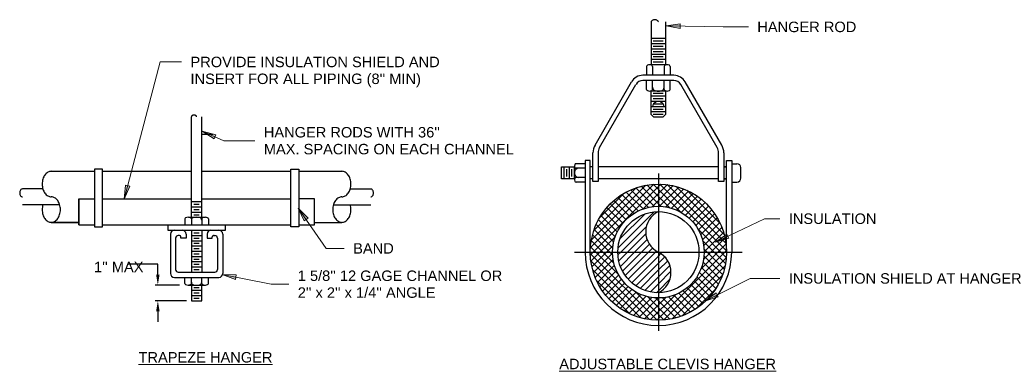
# Model space of a CAD drawing. Header units: inches. Extents: x 107 to 2825, y 74 to 2055.
# Tile 2 of 5: x 298 to 1146, y 1753 to 2055. Entities that reach past the tile are written whole.
import ezdxf

# ---------------------------------------------------------------- set-up
doc = ezdxf.new("R2010")
doc.units = ezdxf.units.IN
doc.header["$MEASUREMENT"] = 0
for name, color, linetype, lineweight in [('A-DETL-GENF', 92, 'Continuous', 9), ('A-DETL-MEDM', 33, 'Continuous', 30), ('G-ANNO-TEXT', 231, 'Continuous', 9)]:
    doc.layers.add(name, color=color, linetype=linetype, lineweight=lineweight)
doc.styles.add('Arial', font='arial.ttf', dxfattribs={"height": 0.125})

msp = doc.modelspace()

# ---------------------------------------------------------------- hatches: boundary and pattern name
at = {"layer": 'A-DETL-GENF'}
for points in [[(417.33, 1826.76), (418.83, 1835.77), (415.83, 1835.77)], [(415.83, 1804.23), (418.83, 1804.23), (417.33, 1813.24)]]:
    msp.add_hatch(color=7, dxfattribs=at).paths.add_polyline_path(points)
at = {"layer": 'G-ANNO-TEXT'}
for points in [[(854.77, 2049.74), (866.73, 2047.49), (866.8, 2051.51)], [(455.52, 1959.13), (465.68, 1952.42), (467.3, 1956.09)], [(388.32, 1900.69), (393.31, 1911.79), (389.43, 1912.81)], [(538.09, 1892.85), (543.32, 1881.86), (546.61, 1884.16)], [(897.08, 1863.62), (908.77, 1866.98), (907.04, 1870.6)], [(472.63, 1835.72), (484.03, 1831.47), (484.79, 1835.41)], [(887.95, 1812.94), (899.58, 1816.52), (897.78, 1820.11)]]:
    msp.add_hatch(color=7, dxfattribs=at).paths.add_polyline_path(points)

# ---------------------------------------------------------------- linework, layer by layer
at = {"layer": 'A-DETL-MEDM'}
for p, q in [((841.83, 2053.11), (841.83, 2015.94)), ((854.22, 2053.11), (854.22, 2015.94)), ((854.22, 2038.68), (841.83, 2038.68)), ((854.22, 2034.18), (841.83, 2034.18)), ((852.27, 2036.43), (843.46, 2036.43)), ((854.22, 2029.67), (841.83, 2029.67)), ((854.22, 2025.17), (841.83, 2025.17)), ((852.27, 2031.93), (843.46, 2031.93)), ((852.27, 2027.42), (843.46, 2027.42)), ((854.22, 2020.66), (841.83, 2020.66)), ((852.27, 2022.92), (843.46, 2022.92)), ((852.27, 2018.41), (843.46, 2018.41)), ((837.89, 2014.74), (837.89, 2007.15)), ((854.22, 2016.16), (841.83, 2016.16)), ((842.96, 2014.74), (842.96, 2007.15)), ((853.09, 2014.74), (853.09, 2007.15)), ((858.16, 2014.74), (858.16, 2007.15)), ((793.51, 1947.2), (824.87, 2001.51)), ((861.43, 2007.15), (834.63, 2007.15)), ((861.43, 2002.64), (834.63, 2002.64)), ((837.89, 1995.04), (837.89, 2002.64)), ((842.96, 1995.04), (842.96, 2002.64)), ((853.09, 1995.04), (853.09, 2002.64)), ((858.16, 1995.04), (858.16, 2002.64)), ((902.53, 1947.21), (871.18, 2001.51)), ((797.42, 1944.95), (828.77, 1999.26)), ((841.83, 1973.35), (841.83, 1993.84)), ((854.22, 1993.63), (841.83, 1993.63)), ((852.27, 1991.38), (843.46, 1991.38)), ((854.22, 1993.84), (854.22, 1973.35)), ((898.63, 1944.95), (867.28, 1999.26)), ((854.22, 1989.12), (841.83, 1989.12)), ((854.22, 1984.62), (841.83, 1984.62)), ((852.27, 1986.87), (843.46, 1986.87)), ((854.22, 1980.11), (841.83, 1980.11)), ((854.22, 1975.61), (841.83, 1975.61)), ((852.27, 1982.37), (843.46, 1982.37)), ((852.27, 1977.86), (843.46, 1977.86)), ((446.16, 1885.02), (446.16, 1971.49)), ((455.17, 1885.02), (455.17, 1971.49)), ((844.08, 1971.1), (841.83, 1973.35)), ((852.27, 1973.35), (843.46, 1973.35)), ((851.97, 1971.1), (844.08, 1971.1)), ((854.22, 1973.35), (851.97, 1971.1)), ((455.17, 1956.54), (464.77, 1956.54)), ((791.71, 1915.91), (791.71, 1940.44)), ((796.21, 1940.44), (796.21, 1915.91)), ((899.84, 1915.91), (899.84, 1940.45)), ((904.34, 1940.45), (904.34, 1915.91)), ((789.45, 1933.93), (784.95, 1933.93)), ((784.95, 1933.93), (784.95, 1855.09)), ((789.45, 1855.09), (789.45, 1933.93)), ((906.6, 1855.09), (906.6, 1933.93)), ((906.6, 1933.93), (911.1, 1933.93)), ((911.1, 1933.93), (911.1, 1855.09)), ((325.63, 1924.6), (362.81, 1924.6)), ((369.57, 1926.29), (362.81, 1926.29)), ((362.81, 1926.29), (362.81, 1876.73)), ((369.57, 1876.73), (369.57, 1926.29)), ((369.57, 1924.6), (446.16, 1924.6)), ((455.17, 1924.6), (531.76, 1924.6)), ((531.76, 1876.73), (531.76, 1926.29)), ((531.76, 1926.29), (538.52, 1926.29)), ((538.52, 1926.29), (538.52, 1876.73)), ((538.52, 1924.6), (575.7, 1924.6)), ((764.67, 1918.16), (764.67, 1928.3)), ((764.67, 1928.3), (776.03, 1928.3)), ((766.93, 1918.16), (766.93, 1928.3)), ((769.18, 1920.01), (769.18, 1926.5)), ((771.43, 1918.16), (771.43, 1928.3)), ((773.69, 1920.01), (773.69, 1926.5)), ((775.94, 1918.16), (775.94, 1928.3)), ((784.95, 1931.12), (777.18, 1931.12)), ((784.95, 1927.17), (777.19, 1927.17)), ((791.71, 1928.3), (789.45, 1928.3)), ((899.84, 1928.3), (796.21, 1928.3)), ((904.34, 1928.3), (906.6, 1928.3)), ((906.6, 1928.3), (904.34, 1928.3)), ((911.1, 1931.12), (915.61, 1931.12)), ((918.99, 1918.73), (918.99, 1927.74)), ((776.03, 1918.16), (764.67, 1918.16)), ((784.95, 1919.29), (777.18, 1919.29)), ((784.95, 1915.35), (777.19, 1915.35)), ((791.71, 1918.16), (789.45, 1918.16)), ((796.21, 1915.91), (791.71, 1915.91)), ((899.84, 1918.16), (796.21, 1918.16)), ((848.03, 1922.67), (848.03, 1787.5)), ((904.34, 1915.91), (899.84, 1915.91)), ((904.34, 1918.16), (906.6, 1918.16)), ((906.6, 1918.16), (904.34, 1918.16)), ((911.1, 1915.35), (915.61, 1915.35)), ((318.4, 1909.39), (300.86, 1909.39)), ((582.93, 1909.39), (600.47, 1909.39)), ((789.5, 1852.86), (850.25, 1913.61)), ((789.58, 1858.92), (844.19, 1913.53)), ((790.43, 1865.74), (837.37, 1912.68)), ((792.53, 1873.81), (829.3, 1910.58)), ((834.83, 1892.24), (820.36, 1906.71)), ((839.47, 1893.57), (824.37, 1908.67)), ((844.65, 1894.36), (828.65, 1910.36)), ((850.56, 1894.43), (833.23, 1911.76)), ((834.85, 1892.24), (855.75, 1913.14)), ((857.64, 1893.32), (838.14, 1912.82)), ((842.74, 1894.15), (860.82, 1912.24)), ((867.67, 1889.27), (843.46, 1913.48)), ((849.05, 1894.5), (865.54, 1910.98)), ((906.58, 1856.32), (849.26, 1913.64)), ((854.5, 1893.97), (869.93, 1909.4)), ((906.09, 1862.79), (855.73, 1913.15)), ((859.35, 1892.85), (874.06, 1907.55)), ((904.6, 1870.26), (863.2, 1911.66)), ((901.21, 1879.62), (872.56, 1908.27)), ((349.29, 1900.95), (349.29, 1878.42)), ((349.29, 1878.42), (349.29, 1900.95)), ((349.29, 1900.95), (362.81, 1900.95)), ((362.81, 1901.51), (362.81, 1877.29)), ((369.57, 1900.95), (446.16, 1900.95)), ((446.16, 1898.54), (455.17, 1898.54)), ((455.17, 1900.95), (531.76, 1900.95)), ((538.52, 1901.51), (538.52, 1877.29)), ((552.04, 1900.95), (538.52, 1900.95)), ((552.04, 1878.42), (552.04, 1900.95)), ((797.56, 1884.82), (818.29, 1905.55)), ((823.33, 1885.82), (809.74, 1899.41)), ((826.81, 1888.31), (813.05, 1902.07)), ((830.63, 1890.46), (816.59, 1904.51)), ((863.72, 1891.25), (877.93, 1905.45)), ((867.7, 1889.25), (881.56, 1903.11)), ((871.32, 1886.89), (884.96, 1900.54)), ((332.88, 1895.88), (300.86, 1895.88)), ((446.16, 1894.03), (455.17, 1894.03)), ((446.16, 1889.53), (455.17, 1889.53)), ((448.41, 1896.29), (452.92, 1896.29)), ((448.41, 1891.78), (452.92, 1891.78)), ((568.45, 1895.88), (600.47, 1895.88)), ((814.85, 1876.38), (801.1, 1890.13)), ((817.35, 1879.85), (803.76, 1893.44)), ((820.18, 1882.99), (806.64, 1896.53)), ((813.3, 1858.74), (844.37, 1889.81)), ((874.6, 1884.2), (888.15, 1897.75)), ((877.56, 1881.19), (891.12, 1894.75)), ((880.2, 1877.86), (893.88, 1891.53)), ((440.53, 1883.61), (440.53, 1878.42)), ((443.63, 1885.02), (458.27, 1885.02)), ((446.16, 1883.61), (446.16, 1878.42)), ((448.41, 1887.28), (452.92, 1887.28)), ((455.17, 1883.61), (455.17, 1878.42)), ((460.8, 1883.61), (460.8, 1878.42)), ((810.91, 1868.37), (796.44, 1882.83)), ((812.69, 1872.56), (798.65, 1886.6)), ((815, 1866.41), (836.7, 1888.11)), ((882.51, 1874.19), (896.41, 1888.09)), ((884.45, 1870.16), (898.72, 1884.43)), ((349.29, 1880.67), (325.64, 1880.67)), ((325.64, 1880.67), (349.29, 1880.67)), ((349.29, 1878.42), (362.81, 1878.42)), ((362.81, 1876.73), (369.57, 1876.73)), ((369.57, 1878.42), (531.76, 1878.42)), ((425.88, 1878.42), (425.88, 1873.91)), ((425.88, 1873.91), (475.45, 1873.91)), ((446.16, 1873.91), (446.16, 1837.87)), ((455.17, 1873.91), (455.17, 1837.87)), ((475.45, 1873.91), (475.45, 1878.42)), ((538.52, 1876.73), (531.76, 1876.73)), ((538.52, 1878.42), (552.04, 1878.42)), ((552.04, 1880.67), (575.69, 1880.67)), ((808.76, 1858.58), (792.78, 1874.55)), ((809.56, 1863.74), (794.48, 1878.83)), ((815.62, 1855.09), (837.74, 1877.21)), ((906.42, 1850.52), (882.21, 1874.73)), ((885.99, 1865.72), (900.79, 1880.52)), ((887.03, 1860.79), (902.6, 1876.36)), ((428.14, 1870.53), (428.14, 1836.74)), ((432.64, 1867.16), (432.64, 1840.12)), ((436.03, 1869.41), (434.89, 1869.41)), ((437.15, 1867.16), (437.15, 1868.28)), ((441.65, 1867.16), (437.15, 1867.16)), ((441.65, 1870.53), (441.65, 1867.16)), ((446.16, 1869.41), (455.17, 1869.41)), ((446.16, 1864.9), (455.17, 1864.9)), ((448.41, 1871.66), (452.92, 1871.66)), ((448.41, 1867.16), (452.92, 1867.16)), ((459.68, 1870.53), (459.68, 1867.16)), ((459.68, 1867.16), (464.18, 1867.16)), ((464.18, 1867.16), (464.18, 1868.28)), ((465.31, 1869.41), (466.44, 1869.41)), ((468.69, 1867.15), (468.69, 1840.12)), ((473.19, 1870.53), (473.19, 1836.74)), ((789.97, 1847.36), (810.87, 1868.26)), ((809.75, 1845.63), (790.31, 1865.07)), ((808.68, 1852.68), (791.38, 1869.98)), ((821.59, 1855.09), (837.26, 1870.75)), ((827.56, 1855.09), (838.35, 1865.88)), ((905.76, 1845.2), (886.26, 1864.7)), ((886.94, 1848.75), (905.34, 1867.15)), ((887.45, 1855.24), (904.13, 1871.92)), ((446.16, 1860.4), (455.17, 1860.4)), ((446.16, 1855.89), (455.17, 1855.89)), ((448.41, 1862.65), (452.92, 1862.65)), ((448.41, 1858.14), (452.92, 1858.14)), ((813.68, 1835.73), (789.64, 1859.77)), ((790.87, 1842.29), (808.96, 1860.38)), ((833.54, 1855.09), (840.35, 1861.9)), ((839.51, 1855.09), (843.04, 1858.62)), ((845.48, 1855.09), (846.39, 1855.99)), ((846.66, 1796.53), (906.58, 1856.45)), ((884.65, 1840.49), (906.18, 1862.03)), ((904.7, 1840.29), (887.37, 1857.62)), ((446.16, 1851.39), (455.17, 1851.39)), ((448.41, 1853.64), (452.92, 1853.64)), ((448.41, 1849.13), (452.92, 1849.13)), ((775.94, 1855.09), (920.11, 1855.09)), ((846.91, 1796.52), (789.46, 1853.97)), ((840.46, 1797.01), (789.94, 1847.52)), ((792.13, 1837.58), (808.62, 1854.06)), ((793.71, 1833.18), (809.14, 1848.61)), ((813.19, 1852.66), (815.62, 1855.09)), ((813.95, 1847.45), (821.59, 1855.09)), ((815.32, 1842.85), (827.56, 1855.09)), ((817.18, 1838.73), (833.54, 1855.09)), ((819.45, 1835.02), (839.51, 1855.09)), ((822.1, 1831.7), (845.48, 1855.09)), ((825.11, 1828.74), (848.03, 1851.65)), ((848.03, 1851.65), (850.2, 1853.83)), ((848.03, 1845.68), (853.45, 1851.11)), ((848.03, 1839.71), (856.05, 1847.73)), ((852.82, 1796.71), (906.4, 1850.29)), ((903.3, 1835.71), (887.3, 1851.71)), ((417.33, 1844.78), (391.52, 1844.78)), ((417.33, 1835.77), (417.33, 1844.78)), ((446.16, 1846.88), (455.17, 1846.88)), ((446.16, 1842.37), (455.17, 1842.37)), ((448.41, 1844.63), (452.92, 1844.63)), ((448.41, 1840.12), (452.92, 1840.12)), ((833.02, 1798.47), (791.41, 1840.08)), ((795.56, 1829.05), (810.26, 1843.76)), ((797.66, 1825.18), (811.86, 1839.39)), ((828.49, 1826.14), (848.03, 1845.68)), ((832.25, 1823.93), (848.03, 1839.71)), ((848.03, 1833.73), (857.93, 1843.63)), ((848.03, 1827.76), (858.85, 1838.59)), ((859.79, 1797.71), (905.4, 1843.32)), ((899.65, 1827.42), (885.18, 1841.89)), ((901.61, 1831.43), (886.51, 1846.53)), ((431.52, 1833.36), (469.81, 1833.36)), ((434.9, 1837.87), (466.43, 1837.87)), ((440.53, 1828.17), (440.53, 1833.36)), ((446.16, 1828.17), (446.16, 1833.36)), ((455.17, 1828.17), (455.17, 1833.36)), ((460.8, 1828.17), (460.8, 1833.36)), ((823.73, 1801.79), (794.73, 1830.79)), ((800, 1821.55), (813.86, 1835.41)), ((802.57, 1818.15), (816.22, 1831.79)), ((836.44, 1822.15), (848.03, 1833.73)), ((848.03, 1821.79), (857.96, 1831.72)), ((868.12, 1800.07), (903.04, 1834.99)), ((892.35, 1816.8), (878.76, 1830.39)), ((895.01, 1820.11), (881.25, 1833.87)), ((897.45, 1823.65), (883.4, 1837.69)), ((435.9, 1826.76), (414.91, 1826.76)), ((443.63, 1826.76), (458.27, 1826.76)), ((446.16, 1826.76), (446.16, 1813.24)), ((446.16, 1822.25), (455.17, 1822.25)), ((448.41, 1824.51), (452.92, 1824.51)), ((455.17, 1813.24), (455.17, 1826.76)), ((805.36, 1814.96), (818.91, 1828.51)), ((808.36, 1811.99), (821.92, 1825.55)), ((811.58, 1809.24), (825.25, 1822.91)), ((841.12, 1820.86), (848.03, 1827.76)), ((846.44, 1820.2), (848.03, 1821.79)), ((883.07, 1808.16), (869.32, 1821.91)), ((886.38, 1810.82), (872.79, 1824.41)), ((889.47, 1813.7), (875.93, 1827.24)), ((880.11, 1806.08), (897.03, 1823)), ((442.07, 1813.24), (414.91, 1813.24)), ((446.16, 1817.75), (455.17, 1817.75)), ((446.16, 1813.24), (455.17, 1813.24)), ((448.41, 1820), (452.92, 1820)), ((448.41, 1815.5), (452.92, 1815.5)), ((815.02, 1806.7), (828.92, 1820.6)), ((818.68, 1804.39), (832.95, 1818.66)), ((822.59, 1802.33), (837.39, 1817.12)), ((826.75, 1800.51), (842.32, 1816.08)), ((852.71, 1796.7), (828.67, 1820.74)), ((831.2, 1798.98), (847.87, 1815.66)), ((835.96, 1797.77), (854.36, 1816.17)), ((858.01, 1797.37), (838.57, 1816.81)), ((841.09, 1796.93), (862.62, 1818.47)), ((862.92, 1798.44), (845.62, 1815.74)), ((867.49, 1799.84), (851.52, 1815.82)), ((871.77, 1801.54), (856.68, 1816.62)), ((875.77, 1803.5), (861.31, 1817.97)), ((879.54, 1805.71), (865.5, 1819.75)), ((417.33, 1804.23), (417.33, 1795.22))]:
    msp.add_line(p, q, dxfattribs=at)
for radius in [58.57, 39.42, 34.92]:
    msp.add_circle((848.03, 1855.09), radius, dxfattribs=at)
for centre, radius, start, end in [((843, 2053.11), 1.17, 145.57353, 179.88768), ((843.92, 2052.48), 2.28, 121.14644, 145.57353), ((844.53, 2051.47), 3.46, 104.05391, 121.14644), ((844.93, 2049.88), 5.11, 90, 104.05391), ((844.93, 2049.88), 5.11, 75.94609, 90), ((845.33, 2051.47), 3.46, 58.85356, 75.94609), ((845.94, 2052.48), 2.28, 34.42647, 58.85356), ((846.86, 2053.11), 1.17, 0, 34.42647), ((839.01, 2014.74), 1.13, 113.03853, 180.11436), ((840.42, 2011.43), 4.72, 66.96147, 113.03853), ((841.83, 2014.74), 1.13, 0, 66.96147), ((848.03, 1990.47), 25.68, 85.65551, 94.34449), ((854.22, 2014.74), 1.13, 113.03853, 180.11436), ((855.63, 2011.43), 4.72, 66.96147, 113.03853), ((857.04, 2014.74), 1.13, 0, 66.96147), ((834.63, 1995.88), 11.26, 89.96371, 150.04772), ((834.63, 1995.88), 6.76, 89.95316, 150), ((861.42, 1995.88), 11.26, 29.99657, 89.96371), ((861.42, 1995.88), 6.76, 29.95063, 89.95316), ((839.01, 1995.04), 1.13, 180.11436, 246.96147), ((840.42, 1998.35), 4.72, 246.96147, 293.03853), ((841.83, 1995.04), 1.13, 293.03853, 0), ((846.34, 1997.07), 3.38, 180.06602, 265.65551), ((848.03, 2019.31), 25.68, 265.65551, 274.34449), ((849.72, 1997.07), 3.38, 274.34449, 0), ((854.22, 1995.04), 1.13, 180.11436, 246.96147), ((855.63, 1998.35), 4.72, 246.96147, 293.03853), ((857.04, 1995.04), 1.13, 293.03853, 0), ((846.34, 1980.36), 3.38, 94.34449, 180), ((849.72, 1980.36), 3.38, 0, 85.65551), ((447.01, 1971.49), 0.85, 145.57353, 180), ((447.68, 1971.03), 1.66, 121.14644, 145.57353), ((448.12, 1970.3), 2.52, 104.05391, 121.14644), ((448.41, 1969.14), 3.72, 90, 104.05391), ((448.41, 1969.14), 3.72, 75.94609, 90), ((448.7, 1970.3), 2.52, 58.85356, 75.94609), ((449.15, 1971.03), 1.66, 34.42647, 58.85356), ((449.82, 1971.49), 0.85, 0, 34.42647), ((805.22, 1940.45), 13.52, 150.03824, 180.03301), ((805.22, 1940.45), 9.01, 150, 180.04043), ((890.83, 1940.45), 9.01, 0, 29.9657), ((890.83, 1940.45), 13.52, 0, 30), ((327.12, 1916.38), 8.62, 120.14159, 144.49738), ((325.64, 1918.92), 5.68, 90.07912, 120.14159), ((575.69, 1918.92), 5.68, 59.85841, 89.92088), ((574.21, 1916.38), 8.62, 35.50262, 59.85841), ((780.03, 1929.14), 4.1, 163.47908, 196.52092), ((779.32, 1923.79), 3.38, 90.06625, 178.74826), ((805.1, 1923.23), 29.16, 178.74826, 181.25174), ((777.19, 1929.99), 1.13, 90.11475, 163.47908), ((777.19, 1928.3), 1.13, 196.52092, 270), ((915.61, 1927.74), 3.38, 0, 89.93375), ((333.15, 1913.62), 15.34, 163.53842, 180), ((329.46, 1914.71), 11.49, 144.49738, 163.53842), ((571.87, 1914.71), 11.49, 16.46158, 35.50262), ((568.18, 1913.62), 15.34, 0, 16.46158), ((779.32, 1922.67), 3.38, 181.25174, 270), ((780.03, 1917.32), 4.1, 163.47908, 196.52092), ((777.19, 1918.16), 1.13, 90.11475, 163.47908), ((777.19, 1916.47), 1.13, 196.52092, 270), ((915.61, 1918.73), 3.38, 270, 0), ((303.19, 1906.01), 4.74, 163.58735, 180), ((302.04, 1906.35), 3.54, 144.58258, 163.58735), ((301.32, 1906.87), 2.65, 120.21994, 144.58258), ((300.86, 1907.66), 1.74, 89.85693, 120.21994), ((333.15, 1913.62), 15.34, 180, 196.46158), ((329.46, 1912.53), 11.49, 196.46158, 215.50262), ((571.87, 1912.53), 11.49, 324.49738, 343.53842), ((568.18, 1913.62), 15.34, 343.53842, 360), ((600.47, 1907.66), 1.74, 59.78006, 90.14307), ((600.01, 1906.87), 2.65, 35.41742, 59.78006), ((599.29, 1906.35), 3.54, 16.41265, 35.41742), ((598.14, 1906.01), 4.74, 0, 16.41265), ((303.19, 1906.01), 4.74, 180, 196.41265), ((302.04, 1905.68), 3.54, 196.41265, 215.41742), ((301.32, 1905.16), 2.65, 215.41742, 239.78006), ((300.86, 1904.37), 1.74, 239.78006, 270), ((327.12, 1910.86), 8.62, 215.50262, 239.85841), ((325.64, 1908.31), 5.68, 239.85841, 270), ((325.64, 1896.96), 5.68, 59.85841, 90), ((324.16, 1894.41), 8.62, 35.50262, 59.85841), ((321.82, 1892.74), 11.49, 16.46158, 35.50262), ((579.51, 1892.74), 11.49, 144.49738, 163.53842), ((577.17, 1894.41), 8.62, 120.14159, 144.49738), ((575.69, 1896.96), 5.68, 90, 120.14159), ((575.69, 1908.31), 5.68, 270, 300.14159), ((574.21, 1910.86), 8.62, 300.14159, 324.49738), ((600.47, 1904.37), 1.74, 270, 300.21994), ((600.01, 1905.16), 2.65, 300.21994, 324.58258), ((599.29, 1905.68), 3.54, 324.58258, 343.58735), ((598.14, 1906.01), 4.74, 343.58735, 360), ((333.15, 1891.65), 15.34, 164.01965, 180), ((333.15, 1891.65), 15.34, 180, 196.46158), ((318.13, 1891.65), 15.34, 0, 16.46158), ((318.13, 1891.65), 15.34, 343.53842, 360), ((583.2, 1891.65), 15.34, 163.53842, 180), ((583.2, 1891.65), 15.34, 180, 196.46158), ((568.18, 1891.65), 15.34, 343.53842, 360), ((568.18, 1891.65), 15.34, 360, 15.98035), ((856.65, 1872.54), 19.47, 116.2814, 243.71862), ((329.46, 1890.56), 11.49, 196.46158, 215.50262), ((327.12, 1888.9), 8.62, 215.50262, 239.85841), ((325.64, 1886.35), 5.68, 239.85841, 270), ((325.64, 1886.35), 5.68, 270, 300.14159), ((324.16, 1888.9), 8.62, 300.14159, 324.49738), ((321.82, 1890.56), 11.49, 324.49738, 343.53842), ((441.65, 1883.61), 1.13, 113.03397, 180), ((443.34, 1878.81), 6.21, 69.94446, 110.05554), ((445.03, 1883.61), 1.13, 359.85103, 66.96603), ((448.41, 1882.62), 2.25, 97.48072, 180), ((450.66, 1865.47), 19.56, 82.51928, 97.48072), ((452.92, 1882.62), 2.25, 0, 82.51928), ((456.3, 1883.61), 1.13, 113.03397, 180), ((457.99, 1878.81), 6.21, 69.94446, 110.05554), ((459.68, 1883.61), 1.13, 359.85103, 66.96603), ((579.51, 1890.56), 11.49, 196.46158, 215.50262), ((577.17, 1888.9), 8.62, 215.50262, 239.85841), ((575.69, 1886.35), 5.68, 239.85841, 270), ((575.69, 1886.35), 5.68, 270, 300.14159), ((574.21, 1888.9), 8.62, 300.14159, 324.49738), ((571.87, 1890.56), 11.49, 324.49738, 343.53842), ((431.52, 1870.53), 3.38, 90, 180), ((438.27, 1870.53), 3.38, 359.91399, 89.89746), ((463.06, 1870.53), 3.38, 90, 180), ((469.81, 1870.53), 3.38, 359.91399, 89.89746), ((434.9, 1867.16), 2.25, 90.12558, 180), ((436.02, 1868.28), 1.13, 0.14897, 89.8224), ((465.31, 1868.28), 1.13, 89.8224, 180), ((466.43, 1867.16), 2.25, 359.89466, 89.87442), ((848.03, 1855.09), 63.08, 180, 360), ((839.4, 1837.63), 19.47, 296.2814, 63.71859), ((434.9, 1840.12), 2.25, 180, 270), ((466.43, 1840.12), 2.25, 270, 359.89466), ((431.52, 1836.74), 3.38, 180, 270), ((469.81, 1836.74), 3.38, 270, 359.91399), ((441.65, 1828.17), 1.13, 180, 246.96603), ((443.34, 1832.97), 6.21, 249.94446, 290.05554), ((445.03, 1828.17), 1.13, 293.03397, 0.14897), ((448.41, 1829.16), 2.25, 180, 262.51928), ((450.66, 1846.31), 19.56, 262.51928, 277.48072), ((452.92, 1829.16), 2.25, 277.48072, 0), ((456.3, 1828.17), 1.13, 180, 246.96603), ((457.99, 1832.97), 6.21, 249.94446, 290.05554), ((459.68, 1828.17), 1.13, 293.03397, 0.14897)]:
    msp.add_arc(centre, radius, start, end, dxfattribs=at)
at = {"layer": 'G-ANNO-TEXT', "color": 7}
for p, q in [((866.8, 2051.51), (854.77, 2049.74)), ((866.73, 2047.49), (866.8, 2051.51)), ((854.77, 2049.74), (866.73, 2047.49)), ((854.77, 2049.74), (903.65, 2048.79)), ((903.65, 2048.79), (925.45, 2048.79)), ((388.32, 1900.69), (419.34, 2018.65)), ((419.34, 2018.65), (437.72, 2018.65)), ((455.52, 1959.13), (465.68, 1952.42)), ((467.3, 1956.09), (455.52, 1959.13)), ((455.52, 1959.13), (474.03, 1950.91)), ((465.68, 1952.42), (467.3, 1956.09)), ((474.03, 1950.91), (500.84, 1950.91)), ((389.43, 1912.81), (388.32, 1900.69)), ((388.32, 1900.69), (393.31, 1911.79)), ((393.31, 1911.79), (389.43, 1912.81)), ((538.09, 1892.85), (543.32, 1881.86)), ((546.61, 1884.16), (538.09, 1892.85)), ((538.09, 1892.85), (562.26, 1858.28)), ((543.32, 1881.86), (546.61, 1884.16)), ((897.08, 1863.62), (939.38, 1883.82)), ((939.38, 1883.82), (952.59, 1883.82)), ((907.04, 1870.6), (897.08, 1863.62)), ((897.08, 1863.62), (908.77, 1866.98)), ((908.77, 1866.98), (907.04, 1870.6)), ((562.26, 1858.28), (577.75, 1858.28)), ((472.63, 1835.72), (484.03, 1831.47)), ((484.79, 1835.41), (472.63, 1835.72)), ((472.63, 1835.72), (514.93, 1827.51)), ((484.03, 1831.47), (484.79, 1835.41)), ((887.95, 1812.94), (926.92, 1832.46)), ((926.92, 1832.46), (952.59, 1832.46)), ((514.93, 1827.51), (530.04, 1827.51)), ((897.78, 1820.11), (887.95, 1812.94)), ((887.95, 1812.94), (899.58, 1816.52)), ((899.58, 1816.52), (897.78, 1820.11))]:
    msp.add_line(p, q, dxfattribs=at)

# ---------------------------------------------------------------- texts
at = {"layer": 'G-ANNO-TEXT', "color": 7, "char_height": 9, "attachment_point": 1, "style": 'Arial'}
for s, insert, width in [('HANGER ROD', (933.13, 2053.29), 105.141), ('PROVIDE INSULATION SHIELD AND', (445.4, 2023.15), 262.398), ("INSERT FOR ALL PIPING (8'' MIN)", (445.4, 2008.65), 242.4), ("HANGER RODS WITH 36''", (508.52, 1962.68), 186.648), ('MAX. SPACING ON EACH CHANNEL', (508.52, 1948.18), 264.216), ('INSULATION', (960.27, 1888.32), 92.112), ('BAND', (585.43, 1862.78), 43.026), ("1'' MAX", (362.43, 1846.81), 52.116), ("1 5/8'' 12 GAGE CHANNEL OR", (537.72, 1839.27), 216.039), ('INSULATION SHIELD AT HANGER', (960.27, 1836.96), 246.339), ("2'' x 2'' x 1/4'' ANGLE", (537.72, 1824.77), 145.743), ('\\LTRAPEZE HANGER', (400.72, 1769.13), 141.804), ('\\LADJUSTABLE CLEVIS HANGER', (762.72, 1763.38), 229.068)]:
    msp.add_mtext(s, dxfattribs=dict(at, insert=insert, width=width))

doc.saveas('drawing.dxf')
